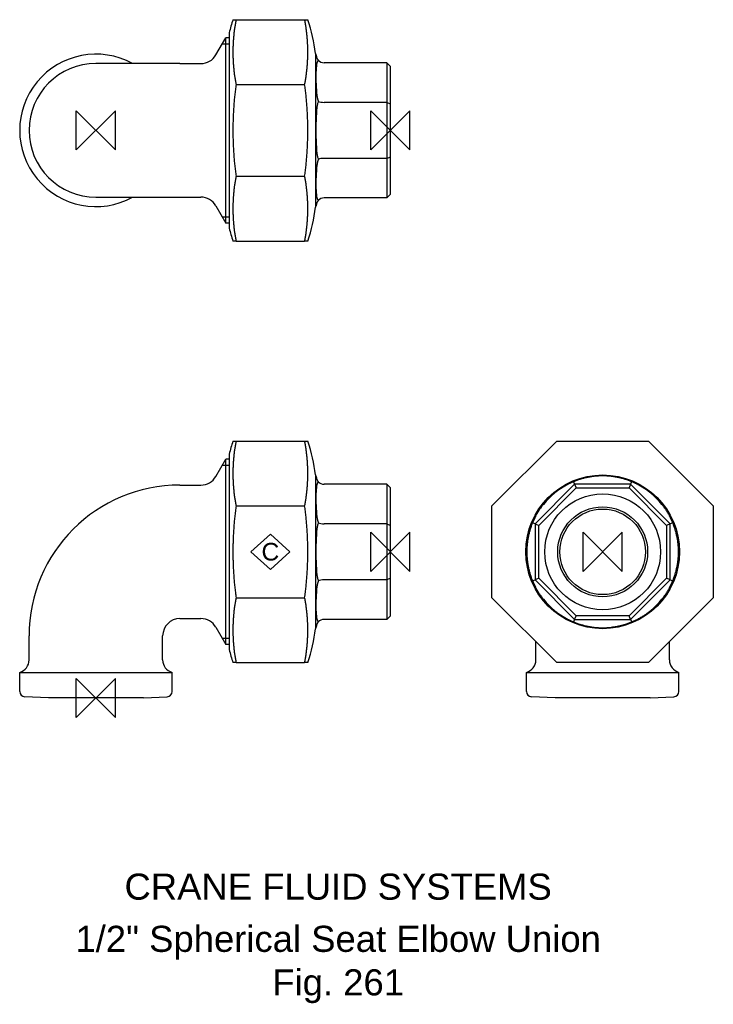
# Model space of a CAD drawing. Extents: x -15 to 118, y -59 to 130.
import ezdxf

# ---------------------------------------------------------------- set-up
doc = ezdxf.new("R2010")
doc.units = 0
doc.header["$MEASUREMENT"] = 0
doc.layers.get('0').update_dxf_attribs({"linetype": 'CONTINUOUS'})
for name, color, linetype in [('DETAIL', 2, 'CONTINUOUS'), ('ORIGIN', 6, 'CONTINUOUS'), ('SYMBOL', 3, 'CONTINUOUS')]:
    doc.layers.add(name, color=color, linetype=linetype)
doc.layers.add('TEXT', color=7, linetype='CONTINUOUS', lineweight=13)
doc.styles.add('fastrack', font='ARIAL.TTF')

# ---------------------------------------------------------------- blocks, each defined once
blk = doc.blocks.new('C Symbol')
at = {"layer": 'SYMBOL'}
for p, q in [((-10, 0), (0, 9)), ((0, 9), (10, 0)), ((0, -9), (-10, 0)), ((10, 0), (0, -9))]:
    blk.add_line(p, q, dxfattribs=at)
at = {"layer": 'SYMBOL', "insert": (0, 0), "char_height": 9, "attachment_point": 5, "style": 'fastrack'}
blk.add_mtext('C', dxfattribs=at)
blk = doc.blocks.new('ZPO')
at = {"layer": 'ORIGIN'}
for p, q in [((-20, 20), (20, -20)), ((20, 20), (-20, -20)), ((-20, -20), (-20, 20)), ((20, -20), (20, 20))]:
    blk.add_line(p, q, dxfattribs=at)

msp = doc.modelspace()

# ---------------------------------------------------------------- linework, layer by layer
at = {"layer": 'DETAIL'}
for p, q in [((26.26, 129.95), (26.87, 129.95)), ((26.87, 129.95), (40.01, 129.95)), ((40.01, 129.95), (40.62, 129.95)), ((22.99, 123.2), (24.9, 126.5)), ((24.9, 90.99), (24.9, 126.5)), ((25.55, 126.5), (24.9, 126.5)), ((25.55, 127.47), (25.55, 90.02)), ((25.55, 125.29), (24.2, 125.29)), ((42.1, 123.48), (42.1, 94.01)), ((42.23, 123.29), (42.1, 123.29)), ((42.23, 123.2), (42.23, 123.29)), ((16.1, 121.55), (0, 121.55)), ((16.1, 121.55), (20.13, 121.55)), ((55.73, 121.7), (43.73, 121.7)), ((55.73, 121.7), (56.43, 121)), ((55.73, 121.7), (55.73, 114.11)), ((56.43, 113.82), (56.43, 121)), ((42.23, 117.82), (42.23, 120.11)), ((26.87, 117.53), (40.01, 117.53)), ((55.73, 114.11), (43.73, 114.11)), ((55.73, 114.11), (56.43, 113.82)), ((55.73, 114.11), (55.73, 103.38)), ((56.43, 103.67), (56.43, 113.82)), ((42.23, 107.13), (42.23, 110.36)), ((55.73, 103.38), (43.73, 103.38)), ((55.73, 103.38), (56.43, 103.67)), ((55.73, 103.38), (55.73, 95.8)), ((56.43, 96.5), (56.43, 103.67)), ((26.87, 99.96), (40.01, 99.96)), ((42.23, 97.39), (42.23, 99.67)), ((55.73, 95.8), (56.43, 96.5)), ((0, 95.95), (16.1, 95.95)), ((16.1, 95.95), (20.13, 95.95)), ((55.73, 95.8), (43.73, 95.8)), ((22.99, 94.3), (24.9, 90.99)), ((42.23, 94.21), (42.1, 94.21)), ((42.23, 94.21), (42.23, 94.3)), ((24.2, 92.2), (25.55, 92.2)), ((25.55, 90.99), (24.9, 90.99)), ((26.87, 87.54), (26.26, 87.54)), ((26.87, 87.54), (40.01, 87.54)), ((40.62, 87.54), (40.01, 87.54)), ((26.26, 49.21), (26.87, 49.21)), ((26.87, 49.21), (40.01, 49.21)), ((40.01, 49.21), (40.62, 49.21)), ((75.91, 36.79), (88.33, 49.21)), ((88.33, 49.21), (105.9, 49.21)), ((105.9, 49.21), (118.32, 36.79)), ((22.99, 42.45), (24.9, 45.75)), ((24.9, 10.25), (24.9, 45.75)), ((25.55, 45.75), (24.9, 45.75)), ((25.55, 46.73), (25.55, 9.27)), ((25.55, 44.54), (24.2, 44.54)), ((42.1, 42.73), (42.1, 13.27)), ((42.23, 42.54), (42.1, 42.54)), ((42.23, 42.45), (42.23, 42.54)), ((16.1, 40.8), (20.13, 40.8)), ((55.73, 40.95), (43.73, 40.95)), ((55.73, 40.95), (56.43, 40.25)), ((55.73, 40.95), (55.73, 33.36)), ((56.43, 33.07), (56.43, 40.25)), ((91.75, 40.95), (84.17, 33.36)), ((84.87, 33.07), (92.04, 40.25)), ((91.55, 41.43), (91.75, 40.95)), ((102.48, 40.95), (91.75, 40.95)), ((91.75, 40.95), (92.04, 40.25)), ((92.04, 40.25), (102.19, 40.25)), ((102.48, 40.95), (102.19, 40.25)), ((102.19, 40.25), (109.37, 33.07)), ((102.48, 40.95), (102.68, 41.43)), ((110.07, 33.36), (102.48, 40.95)), ((42.23, 37.08), (42.23, 39.36)), ((26.87, 36.79), (40.01, 36.79)), ((75.91, 19.21), (75.91, 36.79)), ((118.32, 36.79), (118.32, 19.21)), ((55.73, 33.36), (43.73, 33.36)), ((55.73, 33.36), (55.73, 22.64)), ((55.73, 33.36), (56.43, 33.07)), ((56.43, 22.93), (56.43, 33.07)), ((84.17, 33.36), (83.68, 33.56)), ((84.17, 33.36), (84.17, 22.64)), ((84.17, 33.36), (84.87, 33.07)), ((84.87, 22.93), (84.87, 33.07)), ((110.07, 33.36), (109.37, 33.07)), ((109.37, 33.07), (109.37, 22.93)), ((110.55, 33.56), (110.07, 33.36)), ((110.07, 22.64), (110.07, 33.36)), ((42.23, 26.38), (42.23, 29.62)), ((56.43, 22.93), (55.73, 22.64)), ((56.43, 15.75), (56.43, 22.93)), ((84.87, 22.93), (84.17, 22.64)), ((92.04, 15.75), (84.87, 22.93)), ((109.37, 22.93), (102.19, 15.75)), ((110.07, 22.64), (109.37, 22.93)), ((55.73, 22.64), (43.73, 22.64)), ((55.73, 22.64), (55.73, 15.05)), ((83.68, 22.44), (84.17, 22.64)), ((84.17, 22.64), (91.75, 15.05)), ((102.48, 15.05), (110.07, 22.64)), ((110.07, 22.64), (110.55, 22.44)), ((26.87, 19.21), (40.01, 19.21)), ((42.23, 16.64), (42.23, 18.92)), ((88.33, 6.79), (75.91, 19.21)), ((118.32, 19.21), (105.9, 6.79)), ((16.1, 15.2), (20.13, 15.2)), ((55.73, 15.05), (56.43, 15.75)), ((91.75, 15.05), (92.04, 15.75)), ((102.19, 15.75), (92.04, 15.75)), ((102.48, 15.05), (102.19, 15.75)), ((22.99, 13.55), (24.9, 10.25)), ((42.23, 13.46), (42.1, 13.46)), ((42.23, 13.46), (42.23, 13.55)), ((55.73, 15.05), (43.73, 15.05)), ((91.75, 15.05), (91.55, 14.57)), ((91.75, 15.05), (102.48, 15.05)), ((102.48, 15.05), (102.68, 14.57)), ((-12.8, 7.3), (-12.8, 11.9)), ((12.8, 7.3), (12.8, 11.9)), ((24.2, 11.46), (25.55, 11.46)), ((25.55, 10.25), (24.9, 10.25)), ((84.32, 7.3), (84.32, 10.81)), ((109.92, 7.3), (109.92, 10.81)), ((26.87, 6.79), (26.26, 6.79)), ((26.87, 6.79), (40.01, 6.79)), ((40.62, 6.79), (40.01, 6.79)), ((105.9, 6.79), (88.33, 6.79)), ((-14.6, 4.9), (14.6, 4.9)), ((-14.6, 1.24), (-14.6, 4.9)), ((14.6, 1.24), (14.6, 4.9)), ((82.52, 4.9), (111.72, 4.9)), ((82.52, 1.24), (82.52, 4.9)), ((111.72, 1.24), (111.72, 4.9)), ((-9.1, 0), (-13.65, 0.24)), ((9.1, 0), (-9.1, 0)), ((9.1, 0), (13.65, 0.24)), ((88.02, 0), (83.46, 0.24)), ((106.22, 0), (88.02, 0)), ((106.22, 0), (110.77, 0.24))]:
    msp.add_line(p, q, dxfattribs=at)
at = {"layer": 'DETAIL', "flags": 128}
for points in [[(26.87, 129.95), (26.83, 129.77), (26.8, 129.59), (26.76, 129.41), (26.73, 129.23), (26.7, 129.05), (26.67, 128.87), (26.64, 128.68), (26.61, 128.5), (26.58, 128.32), (26.56, 128.14), (26.53, 127.96), (26.51, 127.78), (26.49, 127.6), (26.47, 127.42), (26.45, 127.24), (26.43, 127.06), (26.41, 126.88), (26.39, 126.7), (26.38, 126.52), (26.36, 126.34), (26.35, 126.16), (26.34, 125.99), (26.32, 125.81), (26.31, 125.63), (26.3, 125.46), (26.29, 125.28), (26.29, 125.11), (26.28, 124.94), (26.27, 124.76), (26.27, 124.59), (26.26, 124.42), (26.26, 124.25), (26.26, 124.08), (26.26, 123.91), (26.26, 123.74), (26.26, 123.57), (26.26, 123.41), (26.26, 123.24), (26.26, 123.07), (26.27, 122.89), (26.27, 122.72), (26.28, 122.55), (26.29, 122.38), (26.29, 122.2), (26.3, 122.03), (26.31, 121.85), (26.32, 121.67), (26.34, 121.5), (26.35, 121.32), (26.36, 121.14), (26.38, 120.96), (26.39, 120.79), (26.41, 120.61), (26.43, 120.43), (26.45, 120.25), (26.47, 120.07), (26.49, 119.89), (26.51, 119.71), (26.53, 119.53), (26.56, 119.35), (26.58, 119.16), (26.61, 118.98), (26.64, 118.8), (26.67, 118.62), (26.7, 118.44), (26.73, 118.26), (26.76, 118.08), (26.8, 117.89), (26.83, 117.71), (26.87, 117.53)], [(40.01, 117.53), (40.05, 117.71), (40.08, 117.89), (40.12, 118.08), (40.15, 118.26), (40.18, 118.44), (40.21, 118.62), (40.24, 118.8), (40.27, 118.98), (40.29, 119.16), (40.32, 119.35), (40.34, 119.53), (40.37, 119.71), (40.39, 119.89), (40.41, 120.07), (40.43, 120.25), (40.45, 120.43), (40.47, 120.61), (40.49, 120.79), (40.5, 120.96), (40.52, 121.14), (40.53, 121.32), (40.54, 121.5), (40.55, 121.67), (40.56, 121.85), (40.57, 122.03), (40.58, 122.2), (40.59, 122.38), (40.6, 122.55), (40.6, 122.72), (40.61, 122.89), (40.61, 123.07), (40.62, 123.24), (40.62, 123.41), (40.62, 123.57), (40.62, 123.74), (40.62, 123.91), (40.62, 124.08), (40.62, 124.25), (40.61, 124.42), (40.61, 124.59), (40.6, 124.76), (40.6, 124.94), (40.59, 125.11), (40.58, 125.28), (40.57, 125.46), (40.56, 125.63), (40.55, 125.81), (40.54, 125.99), (40.53, 126.16), (40.52, 126.34), (40.5, 126.52), (40.49, 126.7), (40.47, 126.88), (40.45, 127.06), (40.43, 127.24), (40.41, 127.42), (40.39, 127.6), (40.37, 127.78), (40.34, 127.96), (40.32, 128.14), (40.29, 128.32), (40.27, 128.5), (40.24, 128.68), (40.21, 128.87), (40.18, 129.05), (40.15, 129.23), (40.12, 129.41), (40.08, 129.59), (40.05, 129.77), (40.01, 129.95)], [(42.23, 123.2), (42.23, 123.18), (42.23, 123.15), (42.23, 123.13), (42.23, 123.1), (42.24, 123.07), (42.24, 123.04), (42.24, 123.01), (42.25, 122.97), (42.25, 122.94), (42.26, 122.9), (42.27, 122.85), (42.28, 122.81), (42.29, 122.77), (42.31, 122.72), (42.32, 122.67), (42.34, 122.62), (42.37, 122.57), (42.39, 122.52), (42.42, 122.46), (42.45, 122.41), (42.49, 122.35), (42.53, 122.3), (42.58, 122.24), (42.63, 122.18)], [(42.36, 121.7), (42.35, 121.64), (42.33, 121.59), (42.32, 121.53), (42.31, 121.47), (42.3, 121.41), (42.29, 121.35), (42.28, 121.29), (42.27, 121.23), (42.26, 121.17), (42.26, 121.1), (42.25, 121.04), (42.25, 120.97), (42.25, 120.9), (42.24, 120.84), (42.24, 120.77), (42.24, 120.7), (42.23, 120.62), (42.23, 120.55), (42.23, 120.48), (42.23, 120.41), (42.23, 120.33), (42.23, 120.26), (42.23, 120.18), (42.23, 120.1)], [(42.63, 122.18), (42.61, 122.16), (42.6, 122.14), (42.58, 122.13), (42.57, 122.11), (42.55, 122.09), (42.54, 122.07), (42.53, 122.05), (42.51, 122.03), (42.5, 122.01), (42.49, 121.99), (42.48, 121.97), (42.47, 121.95), (42.46, 121.93), (42.45, 121.91), (42.44, 121.89), (42.43, 121.87), (42.42, 121.85), (42.41, 121.83), (42.4, 121.81), (42.39, 121.78), (42.38, 121.76), (42.38, 121.74), (42.37, 121.72), (42.36, 121.7)], [(26.87, 117.53), (26.83, 117.27), (26.8, 117.02), (26.76, 116.76), (26.73, 116.5), (26.7, 116.25), (26.67, 115.99), (26.64, 115.73), (26.61, 115.48), (26.58, 115.22), (26.56, 114.96), (26.53, 114.71), (26.51, 114.45), (26.49, 114.2), (26.47, 113.94), (26.45, 113.69), (26.43, 113.43), (26.41, 113.18), (26.39, 112.93), (26.38, 112.67), (26.36, 112.42), (26.35, 112.17), (26.34, 111.92), (26.32, 111.67), (26.31, 111.42), (26.3, 111.17), (26.29, 110.93), (26.29, 110.68), (26.28, 110.43), (26.27, 110.19), (26.27, 109.95), (26.26, 109.7), (26.26, 109.46), (26.26, 109.22), (26.26, 108.98), (26.26, 108.75), (26.26, 108.51), (26.26, 108.27), (26.26, 108.03), (26.26, 107.79), (26.27, 107.55), (26.27, 107.3), (26.28, 107.06), (26.29, 106.81), (26.29, 106.57), (26.3, 106.32), (26.31, 106.07), (26.32, 105.82), (26.34, 105.57), (26.35, 105.32), (26.36, 105.07), (26.38, 104.82), (26.39, 104.56), (26.41, 104.31), (26.43, 104.06), (26.45, 103.8), (26.47, 103.55), (26.49, 103.29), (26.51, 103.04), (26.53, 102.78), (26.56, 102.53), (26.58, 102.27), (26.61, 102.01), (26.64, 101.76), (26.67, 101.5), (26.7, 101.24), (26.73, 100.99), (26.76, 100.73), (26.8, 100.47), (26.83, 100.22), (26.87, 99.96)], [(40.01, 99.96), (40.05, 100.22), (40.08, 100.47), (40.12, 100.73), (40.15, 100.99), (40.18, 101.24), (40.21, 101.5), (40.24, 101.76), (40.27, 102.01), (40.29, 102.27), (40.32, 102.53), (40.34, 102.78), (40.37, 103.04), (40.39, 103.29), (40.41, 103.55), (40.43, 103.8), (40.45, 104.06), (40.47, 104.31), (40.49, 104.56), (40.5, 104.82), (40.52, 105.07), (40.53, 105.32), (40.54, 105.57), (40.55, 105.82), (40.56, 106.07), (40.57, 106.32), (40.58, 106.57), (40.59, 106.81), (40.6, 107.06), (40.6, 107.3), (40.61, 107.55), (40.61, 107.79), (40.62, 108.03), (40.62, 108.27), (40.62, 108.51), (40.62, 108.75), (40.62, 108.98), (40.62, 109.22), (40.62, 109.46), (40.61, 109.7), (40.61, 109.95), (40.6, 110.19), (40.6, 110.43), (40.59, 110.68), (40.58, 110.93), (40.57, 111.17), (40.56, 111.42), (40.55, 111.67), (40.54, 111.92), (40.53, 112.17), (40.52, 112.42), (40.5, 112.67), (40.49, 112.93), (40.47, 113.18), (40.45, 113.43), (40.43, 113.69), (40.41, 113.94), (40.39, 114.2), (40.37, 114.45), (40.34, 114.71), (40.32, 114.96), (40.29, 115.22), (40.27, 115.48), (40.24, 115.73), (40.21, 115.99), (40.18, 116.25), (40.15, 116.5), (40.12, 116.76), (40.08, 117.02), (40.05, 117.27), (40.01, 117.53)], [(42.23, 117.82), (42.23, 117.72), (42.23, 117.63), (42.23, 117.53), (42.23, 117.43), (42.23, 117.33), (42.23, 117.23), (42.23, 117.13), (42.24, 117.03), (42.24, 116.93), (42.24, 116.82), (42.25, 116.72), (42.25, 116.62), (42.25, 116.51), (42.26, 116.41), (42.26, 116.3), (42.27, 116.2), (42.28, 116.09), (42.29, 115.99), (42.3, 115.88), (42.31, 115.78), (42.32, 115.67), (42.33, 115.57), (42.35, 115.46), (42.36, 115.36)], [(42.36, 115.36), (42.37, 115.31), (42.38, 115.27), (42.38, 115.22), (42.39, 115.18), (42.4, 115.14), (42.41, 115.09), (42.42, 115.05), (42.43, 115), (42.44, 114.96), (42.45, 114.92), (42.46, 114.87), (42.47, 114.83), (42.48, 114.78), (42.49, 114.74), (42.5, 114.7), (42.51, 114.65), (42.53, 114.61), (42.54, 114.57), (42.55, 114.52), (42.57, 114.48), (42.58, 114.44), (42.6, 114.4), (42.61, 114.35), (42.63, 114.31)], [(42.63, 114.31), (42.58, 114.17), (42.53, 114.02), (42.49, 113.87), (42.45, 113.72), (42.42, 113.56), (42.39, 113.41), (42.37, 113.25), (42.34, 113.09), (42.32, 112.92), (42.31, 112.76), (42.29, 112.6), (42.28, 112.43), (42.27, 112.26), (42.26, 112.09), (42.25, 111.92), (42.25, 111.75), (42.24, 111.58), (42.24, 111.4), (42.24, 111.23), (42.23, 111.06), (42.23, 110.88), (42.23, 110.71), (42.23, 110.53), (42.23, 110.36)], [(42.23, 107.13), (42.23, 106.96), (42.23, 106.78), (42.23, 106.61), (42.23, 106.43), (42.24, 106.26), (42.24, 106.09), (42.24, 105.92), (42.25, 105.74), (42.25, 105.57), (42.26, 105.4), (42.27, 105.23), (42.28, 105.06), (42.29, 104.9), (42.31, 104.73), (42.32, 104.57), (42.34, 104.4), (42.37, 104.24), (42.39, 104.09), (42.42, 103.93), (42.45, 103.77), (42.49, 103.62), (42.53, 103.47), (42.58, 103.33), (42.63, 103.18)], [(42.36, 102.13), (42.35, 102.03), (42.33, 101.92), (42.32, 101.82), (42.31, 101.71), (42.3, 101.61), (42.29, 101.5), (42.28, 101.4), (42.27, 101.29), (42.26, 101.19), (42.26, 101.08), (42.25, 100.98), (42.25, 100.87), (42.25, 100.77), (42.24, 100.67), (42.24, 100.57), (42.24, 100.46), (42.23, 100.36), (42.23, 100.26), (42.23, 100.16), (42.23, 100.06), (42.23, 99.96), (42.23, 99.86), (42.23, 99.77), (42.23, 99.67)], [(42.63, 103.18), (42.61, 103.14), (42.6, 103.1), (42.58, 103.05), (42.57, 103.01), (42.55, 102.97), (42.54, 102.92), (42.53, 102.88), (42.51, 102.84), (42.5, 102.79), (42.49, 102.75), (42.48, 102.71), (42.47, 102.66), (42.46, 102.62), (42.45, 102.58), (42.44, 102.53), (42.43, 102.49), (42.42, 102.44), (42.41, 102.4), (42.4, 102.36), (42.39, 102.31), (42.38, 102.27), (42.38, 102.22), (42.37, 102.18), (42.36, 102.13)], [(26.87, 99.96), (26.83, 99.78), (26.8, 99.6), (26.76, 99.42), (26.73, 99.23), (26.7, 99.05), (26.67, 98.87), (26.64, 98.69), (26.61, 98.51), (26.58, 98.33), (26.56, 98.15), (26.53, 97.97), (26.51, 97.78), (26.49, 97.6), (26.47, 97.42), (26.45, 97.24), (26.43, 97.06), (26.41, 96.88), (26.39, 96.71), (26.38, 96.53), (26.36, 96.35), (26.35, 96.17), (26.34, 95.99), (26.32, 95.82), (26.31, 95.64), (26.3, 95.47), (26.29, 95.29), (26.29, 95.12), (26.28, 94.94), (26.27, 94.77), (26.27, 94.6), (26.26, 94.43), (26.26, 94.26), (26.26, 94.09), (26.26, 93.92), (26.26, 93.75), (26.26, 93.58), (26.26, 93.41), (26.26, 93.24), (26.26, 93.07), (26.27, 92.9), (26.27, 92.73), (26.28, 92.56), (26.29, 92.38), (26.29, 92.21), (26.3, 92.03), (26.31, 91.86), (26.32, 91.68), (26.34, 91.5), (26.35, 91.33), (26.36, 91.15), (26.38, 90.97), (26.39, 90.79), (26.41, 90.61), (26.43, 90.43), (26.45, 90.25), (26.47, 90.07), (26.49, 89.89), (26.51, 89.71), (26.53, 89.53), (26.56, 89.35), (26.58, 89.17), (26.61, 88.99), (26.64, 88.81), (26.67, 88.63), (26.7, 88.44), (26.73, 88.26), (26.76, 88.08), (26.8, 87.9), (26.83, 87.72), (26.87, 87.54)], [(40.01, 87.54), (40.05, 87.72), (40.08, 87.9), (40.12, 88.08), (40.15, 88.26), (40.18, 88.44), (40.21, 88.63), (40.24, 88.81), (40.27, 88.99), (40.29, 89.17), (40.32, 89.35), (40.34, 89.53), (40.37, 89.71), (40.39, 89.89), (40.41, 90.07), (40.43, 90.25), (40.45, 90.43), (40.47, 90.61), (40.49, 90.79), (40.5, 90.97), (40.52, 91.15), (40.53, 91.33), (40.54, 91.5), (40.55, 91.68), (40.56, 91.86), (40.57, 92.03), (40.58, 92.21), (40.59, 92.38), (40.6, 92.56), (40.6, 92.73), (40.61, 92.9), (40.61, 93.07), (40.62, 93.24), (40.62, 93.41), (40.62, 93.58), (40.62, 93.75), (40.62, 93.92), (40.62, 94.09), (40.62, 94.26), (40.61, 94.43), (40.61, 94.6), (40.6, 94.77), (40.6, 94.94), (40.59, 95.12), (40.58, 95.29), (40.57, 95.47), (40.56, 95.64), (40.55, 95.82), (40.54, 95.99), (40.53, 96.17), (40.52, 96.35), (40.5, 96.53), (40.49, 96.71), (40.47, 96.88), (40.45, 97.06), (40.43, 97.24), (40.41, 97.42), (40.39, 97.6), (40.37, 97.78), (40.34, 97.97), (40.32, 98.15), (40.29, 98.33), (40.27, 98.51), (40.24, 98.69), (40.21, 98.87), (40.18, 99.05), (40.15, 99.23), (40.12, 99.42), (40.08, 99.6), (40.05, 99.78), (40.01, 99.96)], [(42.23, 97.39), (42.23, 97.31), (42.23, 97.23), (42.23, 97.16), (42.23, 97.09), (42.23, 97.01), (42.23, 96.94), (42.23, 96.87), (42.24, 96.8), (42.24, 96.73), (42.24, 96.66), (42.25, 96.59), (42.25, 96.52), (42.25, 96.45), (42.26, 96.39), (42.26, 96.33), (42.27, 96.26), (42.28, 96.2), (42.29, 96.14), (42.3, 96.08), (42.31, 96.02), (42.32, 95.96), (42.33, 95.91), (42.35, 95.85), (42.36, 95.8)], [(42.63, 95.31), (42.58, 95.25), (42.53, 95.2), (42.49, 95.14), (42.45, 95.08), (42.42, 95.03), (42.39, 94.97), (42.37, 94.92), (42.34, 94.87), (42.32, 94.82), (42.31, 94.77), (42.29, 94.72), (42.28, 94.68), (42.27, 94.64), (42.26, 94.6), (42.25, 94.56), (42.25, 94.52), (42.24, 94.48), (42.24, 94.45), (42.24, 94.42), (42.23, 94.39), (42.23, 94.36), (42.23, 94.34), (42.23, 94.32), (42.23, 94.3)], [(42.36, 95.8), (42.37, 95.77), (42.38, 95.75), (42.38, 95.73), (42.39, 95.71), (42.4, 95.69), (42.41, 95.66), (42.42, 95.64), (42.43, 95.62), (42.44, 95.6), (42.45, 95.58), (42.46, 95.56), (42.47, 95.54), (42.48, 95.52), (42.49, 95.5), (42.5, 95.48), (42.51, 95.46), (42.53, 95.44), (42.54, 95.42), (42.55, 95.4), (42.57, 95.38), (42.58, 95.37), (42.6, 95.35), (42.61, 95.33), (42.63, 95.31)], [(26.87, 49.21), (26.83, 49.03), (26.8, 48.85), (26.76, 48.66), (26.73, 48.48), (26.7, 48.3), (26.67, 48.12), (26.64, 47.94), (26.61, 47.76), (26.58, 47.58), (26.56, 47.39), (26.53, 47.21), (26.51, 47.03), (26.49, 46.85), (26.47, 46.67), (26.45, 46.49), (26.43, 46.31), (26.41, 46.13), (26.39, 45.95), (26.38, 45.77), (26.36, 45.6), (26.35, 45.42), (26.34, 45.24), (26.32, 45.07), (26.31, 44.89), (26.3, 44.71), (26.29, 44.54), (26.29, 44.36), (26.28, 44.19), (26.27, 44.02), (26.27, 43.85), (26.26, 43.67), (26.26, 43.5), (26.26, 43.33), (26.26, 43.17), (26.26, 43), (26.26, 42.83), (26.26, 42.66), (26.26, 42.49), (26.26, 42.32), (26.27, 42.15), (26.27, 41.98), (26.28, 41.8), (26.29, 41.63), (26.29, 41.46), (26.3, 41.28), (26.31, 41.1), (26.32, 40.93), (26.34, 40.75), (26.35, 40.58), (26.36, 40.4), (26.38, 40.22), (26.39, 40.04), (26.41, 39.86), (26.43, 39.68), (26.45, 39.5), (26.47, 39.32), (26.49, 39.14), (26.51, 38.96), (26.53, 38.78), (26.56, 38.6), (26.58, 38.42), (26.61, 38.24), (26.64, 38.06), (26.67, 37.87), (26.7, 37.69), (26.73, 37.51), (26.76, 37.33), (26.8, 37.15), (26.83, 36.97), (26.87, 36.79)], [(40.01, 36.79), (40.05, 36.97), (40.08, 37.15), (40.12, 37.33), (40.15, 37.51), (40.18, 37.69), (40.21, 37.87), (40.24, 38.06), (40.27, 38.24), (40.29, 38.42), (40.32, 38.6), (40.34, 38.78), (40.37, 38.96), (40.39, 39.14), (40.41, 39.32), (40.43, 39.5), (40.45, 39.68), (40.47, 39.86), (40.49, 40.04), (40.5, 40.22), (40.52, 40.4), (40.53, 40.58), (40.54, 40.75), (40.55, 40.93), (40.56, 41.1), (40.57, 41.28), (40.58, 41.46), (40.59, 41.63), (40.6, 41.8), (40.6, 41.98), (40.61, 42.15), (40.61, 42.32), (40.62, 42.49), (40.62, 42.66), (40.62, 42.83), (40.62, 43), (40.62, 43.17), (40.62, 43.33), (40.62, 43.5), (40.61, 43.67), (40.61, 43.85), (40.6, 44.02), (40.6, 44.19), (40.59, 44.36), (40.58, 44.54), (40.57, 44.71), (40.56, 44.89), (40.55, 45.07), (40.54, 45.24), (40.53, 45.42), (40.52, 45.6), (40.5, 45.77), (40.49, 45.95), (40.47, 46.13), (40.45, 46.31), (40.43, 46.49), (40.41, 46.67), (40.39, 46.85), (40.37, 47.03), (40.34, 47.21), (40.32, 47.39), (40.29, 47.58), (40.27, 47.76), (40.24, 47.94), (40.21, 48.12), (40.18, 48.3), (40.15, 48.48), (40.12, 48.66), (40.08, 48.85), (40.05, 49.03), (40.01, 49.21)], [(42.23, 42.45), (42.23, 42.43), (42.23, 42.41), (42.23, 42.38), (42.23, 42.36), (42.24, 42.33), (42.24, 42.29), (42.24, 42.26), (42.25, 42.23), (42.25, 42.19), (42.26, 42.15), (42.27, 42.11), (42.28, 42.07), (42.29, 42.02), (42.31, 41.97), (42.32, 41.93), (42.34, 41.88), (42.37, 41.83), (42.39, 41.77), (42.42, 41.72), (42.45, 41.66), (42.49, 41.61), (42.53, 41.55), (42.58, 41.49), (42.63, 41.43)], [(95.5, 42.45), (95.33, 42.43), (95.15, 42.41), (94.98, 42.38), (94.8, 42.36), (94.63, 42.33), (94.46, 42.29), (94.28, 42.26), (94.11, 42.23), (93.94, 42.19), (93.77, 42.15), (93.6, 42.11), (93.43, 42.07), (93.27, 42.02), (93.1, 41.97), (92.94, 41.93), (92.77, 41.88), (92.61, 41.83), (92.46, 41.77), (92.3, 41.72), (92.14, 41.66), (91.99, 41.61), (91.84, 41.55), (91.7, 41.49), (91.55, 41.43)], [(102.68, 41.43), (102.54, 41.49), (102.39, 41.55), (102.24, 41.61), (102.09, 41.66), (101.93, 41.72), (101.78, 41.77), (101.62, 41.83), (101.46, 41.88), (101.29, 41.93), (101.13, 41.97), (100.96, 42.02), (100.8, 42.07), (100.63, 42.11), (100.46, 42.15), (100.29, 42.19), (100.12, 42.23), (99.95, 42.26), (99.77, 42.29), (99.6, 42.33), (99.43, 42.36), (99.25, 42.38), (99.08, 42.41), (98.9, 42.43), (98.73, 42.45)], [(42.36, 40.95), (42.35, 40.9), (42.33, 40.84), (42.32, 40.78), (42.31, 40.73), (42.3, 40.67), (42.29, 40.61), (42.28, 40.55), (42.27, 40.48), (42.26, 40.42), (42.26, 40.36), (42.25, 40.29), (42.25, 40.22), (42.25, 40.16), (42.24, 40.09), (42.24, 40.02), (42.24, 39.95), (42.23, 39.88), (42.23, 39.81), (42.23, 39.73), (42.23, 39.66), (42.23, 39.59), (42.23, 39.51), (42.23, 39.44), (42.23, 39.36)], [(42.63, 41.43), (42.61, 41.42), (42.6, 41.4), (42.58, 41.38), (42.57, 41.36), (42.55, 41.34), (42.54, 41.32), (42.53, 41.3), (42.51, 41.29), (42.5, 41.27), (42.49, 41.25), (42.48, 41.23), (42.47, 41.21), (42.46, 41.19), (42.45, 41.17), (42.44, 41.15), (42.43, 41.12), (42.42, 41.1), (42.41, 41.08), (42.4, 41.06), (42.39, 41.04), (42.38, 41.02), (42.38, 40.99), (42.37, 40.97), (42.36, 40.95)], [(90.5, 40.95), (90.4, 40.9), (90.29, 40.84), (90.19, 40.78), (90.08, 40.73), (89.98, 40.67), (89.87, 40.61), (89.77, 40.55), (89.66, 40.48), (89.56, 40.42), (89.45, 40.36), (89.35, 40.29), (89.24, 40.22), (89.14, 40.16), (89.04, 40.09), (88.93, 40.02), (88.83, 39.95), (88.73, 39.88), (88.63, 39.81), (88.53, 39.73), (88.43, 39.66), (88.33, 39.59), (88.23, 39.51), (88.14, 39.44), (88.04, 39.36)], [(91.55, 41.43), (91.51, 41.42), (91.47, 41.4), (91.42, 41.38), (91.38, 41.36), (91.34, 41.34), (91.29, 41.32), (91.25, 41.3), (91.21, 41.29), (91.16, 41.27), (91.12, 41.25), (91.08, 41.23), (91.03, 41.21), (90.99, 41.19), (90.95, 41.17), (90.9, 41.15), (90.86, 41.12), (90.81, 41.1), (90.77, 41.08), (90.73, 41.06), (90.68, 41.04), (90.64, 41.02), (90.59, 40.99), (90.55, 40.97), (90.5, 40.95)], [(103.73, 40.95), (103.68, 40.97), (103.64, 40.99), (103.59, 41.02), (103.55, 41.04), (103.51, 41.06), (103.46, 41.08), (103.42, 41.1), (103.37, 41.12), (103.33, 41.15), (103.28, 41.17), (103.24, 41.19), (103.2, 41.21), (103.15, 41.23), (103.11, 41.25), (103.07, 41.27), (103.02, 41.29), (102.98, 41.3), (102.94, 41.32), (102.89, 41.34), (102.85, 41.36), (102.81, 41.38), (102.76, 41.4), (102.72, 41.42), (102.68, 41.43)], [(106.19, 39.36), (106.09, 39.44), (106, 39.51), (105.9, 39.59), (105.8, 39.66), (105.7, 39.73), (105.6, 39.81), (105.5, 39.88), (105.4, 39.95), (105.3, 40.02), (105.19, 40.09), (105.09, 40.16), (104.99, 40.22), (104.88, 40.29), (104.78, 40.36), (104.67, 40.42), (104.57, 40.48), (104.46, 40.55), (104.36, 40.61), (104.25, 40.67), (104.15, 40.73), (104.04, 40.78), (103.94, 40.84), (103.83, 40.9), (103.73, 40.95)], [(26.87, 36.79), (26.83, 36.53), (26.8, 36.27), (26.76, 36.02), (26.73, 35.76), (26.7, 35.5), (26.67, 35.24), (26.64, 34.99), (26.61, 34.73), (26.58, 34.48), (26.56, 34.22), (26.53, 33.96), (26.51, 33.71), (26.49, 33.45), (26.47, 33.2), (26.45, 32.94), (26.43, 32.69), (26.41, 32.43), (26.39, 32.18), (26.38, 31.93), (26.36, 31.68), (26.35, 31.43), (26.34, 31.17), (26.32, 30.92), (26.31, 30.68), (26.3, 30.43), (26.29, 30.18), (26.29, 29.93), (26.28, 29.69), (26.27, 29.44), (26.27, 29.2), (26.26, 28.96), (26.26, 28.72), (26.26, 28.48), (26.26, 28.24), (26.26, 28), (26.26, 27.76), (26.26, 27.52), (26.26, 27.28), (26.26, 27.04), (26.27, 26.8), (26.27, 26.56), (26.28, 26.31), (26.29, 26.07), (26.29, 25.82), (26.3, 25.57), (26.31, 25.32), (26.32, 25.08), (26.34, 24.83), (26.35, 24.57), (26.36, 24.32), (26.38, 24.07), (26.39, 23.82), (26.41, 23.57), (26.43, 23.31), (26.45, 23.06), (26.47, 22.8), (26.49, 22.55), (26.51, 22.29), (26.53, 22.04), (26.56, 21.78), (26.58, 21.52), (26.61, 21.27), (26.64, 21.01), (26.67, 20.76), (26.7, 20.5), (26.73, 20.24), (26.76, 19.98), (26.8, 19.73), (26.83, 19.47), (26.87, 19.21)], [(40.01, 19.21), (40.05, 19.47), (40.08, 19.73), (40.12, 19.98), (40.15, 20.24), (40.18, 20.5), (40.21, 20.76), (40.24, 21.01), (40.27, 21.27), (40.29, 21.52), (40.32, 21.78), (40.34, 22.04), (40.37, 22.29), (40.39, 22.55), (40.41, 22.8), (40.43, 23.06), (40.45, 23.31), (40.47, 23.57), (40.49, 23.82), (40.5, 24.07), (40.52, 24.32), (40.53, 24.57), (40.54, 24.83), (40.55, 25.08), (40.56, 25.32), (40.57, 25.57), (40.58, 25.82), (40.59, 26.07), (40.6, 26.31), (40.6, 26.56), (40.61, 26.8), (40.61, 27.04), (40.62, 27.28), (40.62, 27.52), (40.62, 27.76), (40.62, 28), (40.62, 28.24), (40.62, 28.48), (40.62, 28.72), (40.61, 28.96), (40.61, 29.2), (40.6, 29.44), (40.6, 29.69), (40.59, 29.93), (40.58, 30.18), (40.57, 30.43), (40.56, 30.68), (40.55, 30.92), (40.54, 31.17), (40.53, 31.43), (40.52, 31.68), (40.5, 31.93), (40.49, 32.18), (40.47, 32.43), (40.45, 32.69), (40.43, 32.94), (40.41, 33.2), (40.39, 33.45), (40.37, 33.71), (40.34, 33.96), (40.32, 34.22), (40.29, 34.48), (40.27, 34.73), (40.24, 34.99), (40.21, 35.24), (40.18, 35.5), (40.15, 35.76), (40.12, 36.02), (40.08, 36.27), (40.05, 36.53), (40.01, 36.79)], [(42.23, 37.07), (42.23, 36.98), (42.23, 36.88), (42.23, 36.78), (42.23, 36.68), (42.23, 36.59), (42.23, 36.48), (42.23, 36.38), (42.24, 36.28), (42.24, 36.18), (42.24, 36.08), (42.25, 35.98), (42.25, 35.87), (42.25, 35.77), (42.26, 35.66), (42.26, 35.56), (42.27, 35.45), (42.28, 35.35), (42.29, 35.24), (42.3, 35.14), (42.31, 35.03), (42.32, 34.93), (42.33, 34.82), (42.35, 34.72), (42.36, 34.61)], [(85.76, 37.07), (85.68, 36.98), (85.6, 36.88), (85.53, 36.78), (85.45, 36.68), (85.38, 36.59), (85.31, 36.48), (85.24, 36.38), (85.17, 36.28), (85.1, 36.18), (85.03, 36.08), (84.96, 35.98), (84.89, 35.87), (84.82, 35.77), (84.76, 35.66), (84.69, 35.56), (84.63, 35.45), (84.57, 35.35), (84.51, 35.24), (84.45, 35.14), (84.39, 35.03), (84.33, 34.93), (84.28, 34.82), (84.22, 34.72), (84.17, 34.61)], [(110.07, 34.61), (110.01, 34.72), (109.96, 34.82), (109.9, 34.93), (109.84, 35.03), (109.78, 35.14), (109.72, 35.24), (109.66, 35.35), (109.6, 35.45), (109.54, 35.56), (109.47, 35.66), (109.41, 35.77), (109.34, 35.87), (109.27, 35.98), (109.2, 36.08), (109.14, 36.18), (109.07, 36.28), (108.99, 36.38), (108.92, 36.48), (108.85, 36.59), (108.78, 36.68), (108.7, 36.78), (108.63, 36.88), (108.55, 36.98), (108.47, 37.07)], [(42.36, 34.61), (42.37, 34.57), (42.38, 34.52), (42.38, 34.48), (42.39, 34.43), (42.4, 34.39), (42.41, 34.35), (42.42, 34.3), (42.43, 34.26), (42.44, 34.21), (42.45, 34.17), (42.46, 34.13), (42.47, 34.08), (42.48, 34.04), (42.49, 33.99), (42.5, 33.95), (42.51, 33.91), (42.53, 33.86), (42.54, 33.82), (42.55, 33.78), (42.57, 33.73), (42.58, 33.69), (42.6, 33.65), (42.61, 33.61), (42.63, 33.56)], [(84.17, 34.61), (84.14, 34.57), (84.12, 34.52), (84.1, 34.48), (84.08, 34.43), (84.05, 34.39), (84.03, 34.35), (84.01, 34.3), (83.99, 34.26), (83.97, 34.21), (83.95, 34.17), (83.93, 34.13), (83.91, 34.08), (83.89, 34.04), (83.87, 33.99), (83.85, 33.95), (83.83, 33.91), (83.81, 33.86), (83.79, 33.82), (83.77, 33.78), (83.75, 33.73), (83.74, 33.69), (83.72, 33.65), (83.7, 33.61), (83.68, 33.56)], [(110.55, 33.56), (110.53, 33.61), (110.51, 33.65), (110.5, 33.69), (110.48, 33.73), (110.46, 33.78), (110.44, 33.82), (110.42, 33.86), (110.4, 33.91), (110.38, 33.95), (110.36, 33.99), (110.34, 34.04), (110.32, 34.08), (110.3, 34.13), (110.28, 34.17), (110.26, 34.21), (110.24, 34.26), (110.22, 34.3), (110.2, 34.35), (110.18, 34.39), (110.15, 34.43), (110.13, 34.48), (110.11, 34.52), (110.09, 34.57), (110.07, 34.61)], [(42.63, 33.56), (42.58, 33.42), (42.53, 33.27), (42.49, 33.12), (42.45, 32.97), (42.42, 32.82), (42.39, 32.66), (42.37, 32.5), (42.34, 32.34), (42.32, 32.18), (42.31, 32.01), (42.29, 31.85), (42.28, 31.68), (42.27, 31.51), (42.26, 31.34), (42.25, 31.17), (42.25, 31), (42.24, 30.83), (42.24, 30.66), (42.24, 30.48), (42.23, 30.31), (42.23, 30.14), (42.23, 29.96), (42.23, 29.79), (42.23, 29.62)], [(83.68, 33.56), (83.62, 33.42), (83.57, 33.27), (83.51, 33.12), (83.45, 32.97), (83.4, 32.82), (83.34, 32.66), (83.29, 32.5), (83.24, 32.34), (83.19, 32.18), (83.14, 32.01), (83.09, 31.85), (83.05, 31.68), (83.01, 31.51), (82.97, 31.34), (82.93, 31.17), (82.89, 31), (82.85, 30.83), (82.82, 30.66), (82.79, 30.48), (82.76, 30.31), (82.73, 30.14), (82.71, 29.96), (82.69, 29.79), (82.67, 29.62)], [(111.57, 29.62), (111.55, 29.79), (111.52, 29.96), (111.5, 30.14), (111.47, 30.31), (111.44, 30.48), (111.41, 30.66), (111.38, 30.83), (111.34, 31), (111.3, 31.17), (111.27, 31.34), (111.22, 31.51), (111.18, 31.68), (111.14, 31.85), (111.09, 32.01), (111.04, 32.18), (110.99, 32.34), (110.94, 32.5), (110.89, 32.66), (110.83, 32.82), (110.78, 32.97), (110.72, 33.12), (110.67, 33.27), (110.61, 33.42), (110.55, 33.56)], [(42.23, 26.38), (42.23, 26.21), (42.23, 26.04), (42.23, 25.86), (42.23, 25.69), (42.24, 25.52), (42.24, 25.34), (42.24, 25.17), (42.25, 25), (42.25, 24.83), (42.26, 24.66), (42.27, 24.49), (42.28, 24.32), (42.29, 24.15), (42.31, 23.99), (42.32, 23.82), (42.34, 23.66), (42.37, 23.5), (42.39, 23.34), (42.42, 23.18), (42.45, 23.03), (42.49, 22.88), (42.53, 22.73), (42.58, 22.58), (42.63, 22.44)], [(82.67, 26.38), (82.69, 26.21), (82.71, 26.04), (82.73, 25.86), (82.76, 25.69), (82.79, 25.52), (82.82, 25.34), (82.85, 25.17), (82.89, 25), (82.93, 24.83), (82.97, 24.66), (83.01, 24.49), (83.05, 24.32), (83.09, 24.15), (83.14, 23.99), (83.19, 23.82), (83.24, 23.66), (83.29, 23.5), (83.34, 23.34), (83.4, 23.18), (83.45, 23.03), (83.51, 22.88), (83.57, 22.73), (83.62, 22.58), (83.68, 22.44)], [(110.55, 22.44), (110.61, 22.58), (110.67, 22.73), (110.72, 22.88), (110.78, 23.03), (110.83, 23.18), (110.89, 23.34), (110.94, 23.5), (110.99, 23.66), (111.04, 23.82), (111.09, 23.99), (111.14, 24.15), (111.18, 24.32), (111.22, 24.49), (111.27, 24.66), (111.3, 24.83), (111.34, 25), (111.38, 25.17), (111.41, 25.34), (111.44, 25.52), (111.47, 25.69), (111.5, 25.86), (111.52, 26.04), (111.55, 26.21), (111.57, 26.38)], [(42.36, 21.39), (42.35, 21.28), (42.33, 21.18), (42.32, 21.07), (42.31, 20.97), (42.3, 20.86), (42.29, 20.76), (42.28, 20.65), (42.27, 20.55), (42.26, 20.44), (42.26, 20.34), (42.25, 20.23), (42.25, 20.13), (42.25, 20.02), (42.24, 19.92), (42.24, 19.82), (42.24, 19.72), (42.23, 19.62), (42.23, 19.52), (42.23, 19.41), (42.23, 19.32), (42.23, 19.22), (42.23, 19.12), (42.23, 19.02), (42.23, 18.93)], [(42.63, 22.44), (42.61, 22.39), (42.6, 22.35), (42.58, 22.31), (42.57, 22.27), (42.55, 22.22), (42.54, 22.18), (42.53, 22.14), (42.51, 22.09), (42.5, 22.05), (42.49, 22.01), (42.48, 21.96), (42.47, 21.92), (42.46, 21.87), (42.45, 21.83), (42.44, 21.79), (42.43, 21.74), (42.42, 21.7), (42.41, 21.65), (42.4, 21.61), (42.39, 21.57), (42.38, 21.52), (42.38, 21.48), (42.37, 21.43), (42.36, 21.39)], [(83.68, 22.44), (83.7, 22.39), (83.72, 22.35), (83.74, 22.31), (83.75, 22.27), (83.77, 22.22), (83.79, 22.18), (83.81, 22.14), (83.83, 22.09), (83.85, 22.05), (83.87, 22.01), (83.89, 21.96), (83.91, 21.92), (83.93, 21.87), (83.95, 21.83), (83.97, 21.79), (83.99, 21.74), (84.01, 21.7), (84.03, 21.65), (84.05, 21.61), (84.08, 21.57), (84.1, 21.52), (84.12, 21.48), (84.14, 21.43), (84.17, 21.39)], [(84.17, 21.39), (84.22, 21.28), (84.28, 21.18), (84.33, 21.07), (84.39, 20.97), (84.45, 20.86), (84.51, 20.76), (84.57, 20.65), (84.63, 20.55), (84.69, 20.44), (84.76, 20.34), (84.82, 20.23), (84.89, 20.13), (84.96, 20.02), (85.03, 19.92), (85.1, 19.82), (85.17, 19.72), (85.24, 19.62), (85.31, 19.52), (85.38, 19.41), (85.45, 19.32), (85.53, 19.22), (85.6, 19.12), (85.68, 19.02), (85.76, 18.93)], [(108.47, 18.93), (108.55, 19.02), (108.63, 19.12), (108.7, 19.22), (108.78, 19.32), (108.85, 19.41), (108.92, 19.52), (108.99, 19.62), (109.07, 19.72), (109.14, 19.82), (109.2, 19.92), (109.27, 20.02), (109.34, 20.13), (109.41, 20.23), (109.47, 20.34), (109.54, 20.44), (109.6, 20.55), (109.66, 20.65), (109.72, 20.76), (109.78, 20.86), (109.84, 20.97), (109.9, 21.07), (109.96, 21.18), (110.01, 21.28), (110.07, 21.39)], [(110.07, 21.39), (110.09, 21.43), (110.11, 21.48), (110.13, 21.52), (110.15, 21.57), (110.18, 21.61), (110.2, 21.65), (110.22, 21.7), (110.24, 21.74), (110.26, 21.79), (110.28, 21.83), (110.3, 21.87), (110.32, 21.92), (110.34, 21.96), (110.36, 22.01), (110.38, 22.05), (110.4, 22.09), (110.42, 22.14), (110.44, 22.18), (110.46, 22.22), (110.48, 22.27), (110.5, 22.31), (110.51, 22.35), (110.53, 22.39), (110.55, 22.44)], [(26.87, 19.21), (26.83, 19.03), (26.8, 18.85), (26.76, 18.67), (26.73, 18.49), (26.7, 18.31), (26.67, 18.13), (26.64, 17.94), (26.61, 17.76), (26.58, 17.58), (26.56, 17.4), (26.53, 17.22), (26.51, 17.04), (26.49, 16.86), (26.47, 16.68), (26.45, 16.5), (26.43, 16.32), (26.41, 16.14), (26.39, 15.96), (26.38, 15.78), (26.36, 15.6), (26.35, 15.42), (26.34, 15.25), (26.32, 15.07), (26.31, 14.9), (26.3, 14.72), (26.29, 14.54), (26.29, 14.37), (26.28, 14.2), (26.27, 14.02), (26.27, 13.85), (26.26, 13.68), (26.26, 13.51), (26.26, 13.34), (26.26, 13.17), (26.26, 13), (26.26, 12.83), (26.26, 12.67), (26.26, 12.5), (26.26, 12.33), (26.27, 12.15), (26.27, 11.98), (26.28, 11.81), (26.29, 11.64), (26.29, 11.46), (26.3, 11.29), (26.31, 11.11), (26.32, 10.93), (26.34, 10.76), (26.35, 10.58), (26.36, 10.4), (26.38, 10.23), (26.39, 10.05), (26.41, 9.87), (26.43, 9.69), (26.45, 9.51), (26.47, 9.33), (26.49, 9.15), (26.51, 8.97), (26.53, 8.79), (26.56, 8.61), (26.58, 8.42), (26.61, 8.24), (26.64, 8.06), (26.67, 7.88), (26.7, 7.7), (26.73, 7.52), (26.76, 7.34), (26.8, 7.15), (26.83, 6.97), (26.87, 6.79)], [(40.01, 6.79), (40.05, 6.97), (40.08, 7.15), (40.12, 7.34), (40.15, 7.52), (40.18, 7.7), (40.21, 7.88), (40.24, 8.06), (40.27, 8.24), (40.29, 8.42), (40.32, 8.61), (40.34, 8.79), (40.37, 8.97), (40.39, 9.15), (40.41, 9.33), (40.43, 9.51), (40.45, 9.69), (40.47, 9.87), (40.49, 10.05), (40.5, 10.23), (40.52, 10.4), (40.53, 10.58), (40.54, 10.76), (40.55, 10.93), (40.56, 11.11), (40.57, 11.29), (40.58, 11.46), (40.59, 11.64), (40.6, 11.81), (40.6, 11.98), (40.61, 12.15), (40.61, 12.33), (40.62, 12.5), (40.62, 12.67), (40.62, 12.83), (40.62, 13), (40.62, 13.17), (40.62, 13.34), (40.62, 13.51), (40.61, 13.68), (40.61, 13.85), (40.6, 14.02), (40.6, 14.2), (40.59, 14.37), (40.58, 14.54), (40.57, 14.72), (40.56, 14.9), (40.55, 15.07), (40.54, 15.25), (40.53, 15.42), (40.52, 15.6), (40.5, 15.78), (40.49, 15.96), (40.47, 16.14), (40.45, 16.32), (40.43, 16.5), (40.41, 16.68), (40.39, 16.86), (40.37, 17.04), (40.34, 17.22), (40.32, 17.4), (40.29, 17.58), (40.27, 17.76), (40.24, 17.94), (40.21, 18.13), (40.18, 18.31), (40.15, 18.49), (40.12, 18.67), (40.08, 18.85), (40.05, 19.03), (40.01, 19.21)], [(42.23, 16.64), (42.23, 16.56), (42.23, 16.49), (42.23, 16.41), (42.23, 16.34), (42.23, 16.27), (42.23, 16.19), (42.23, 16.12), (42.24, 16.05), (42.24, 15.98), (42.24, 15.91), (42.25, 15.84), (42.25, 15.78), (42.25, 15.71), (42.26, 15.64), (42.26, 15.58), (42.27, 15.52), (42.28, 15.45), (42.29, 15.39), (42.3, 15.33), (42.31, 15.27), (42.32, 15.22), (42.33, 15.16), (42.35, 15.1), (42.36, 15.05)], [(88.04, 16.64), (88.14, 16.56), (88.23, 16.49), (88.33, 16.41), (88.43, 16.34), (88.53, 16.27), (88.63, 16.19), (88.73, 16.12), (88.83, 16.05), (88.93, 15.98), (89.04, 15.91), (89.14, 15.84), (89.24, 15.78), (89.35, 15.71), (89.45, 15.64), (89.56, 15.58), (89.66, 15.52), (89.77, 15.45), (89.87, 15.39), (89.98, 15.33), (90.08, 15.27), (90.19, 15.22), (90.29, 15.16), (90.4, 15.1), (90.5, 15.05)], [(102.68, 14.57), (102.82, 14.63), (102.97, 14.69), (103.11, 14.76), (103.26, 14.82), (103.41, 14.89), (103.56, 14.97), (103.71, 15.04), (103.86, 15.12), (104.01, 15.2), (104.16, 15.28), (104.31, 15.36), (104.46, 15.45), (104.61, 15.54), (104.76, 15.63), (104.9, 15.72), (105.05, 15.82), (105.2, 15.91), (105.34, 16.01), (105.49, 16.11), (105.63, 16.22), (105.77, 16.32), (105.91, 16.42), (106.05, 16.53), (106.19, 16.64)], [(42.63, 14.57), (42.58, 14.51), (42.53, 14.45), (42.49, 14.39), (42.45, 14.34), (42.42, 14.28), (42.39, 14.23), (42.37, 14.17), (42.34, 14.12), (42.32, 14.07), (42.31, 14.03), (42.29, 13.98), (42.28, 13.93), (42.27, 13.89), (42.26, 13.85), (42.25, 13.81), (42.25, 13.77), (42.24, 13.74), (42.24, 13.71), (42.24, 13.67), (42.23, 13.64), (42.23, 13.62), (42.23, 13.59), (42.23, 13.57), (42.23, 13.55)], [(42.36, 15.05), (42.37, 15.03), (42.38, 15.01), (42.38, 14.98), (42.39, 14.96), (42.4, 14.94), (42.41, 14.92), (42.42, 14.9), (42.43, 14.88), (42.44, 14.85), (42.45, 14.83), (42.46, 14.81), (42.47, 14.79), (42.48, 14.77), (42.49, 14.75), (42.5, 14.73), (42.51, 14.71), (42.53, 14.7), (42.54, 14.68), (42.55, 14.66), (42.57, 14.64), (42.58, 14.62), (42.6, 14.6), (42.61, 14.58), (42.63, 14.57)], [(90.5, 15.05), (90.55, 15.03), (90.59, 15.01), (90.64, 14.98), (90.68, 14.96), (90.73, 14.94), (90.77, 14.92), (90.81, 14.9), (90.86, 14.88), (90.9, 14.85), (90.95, 14.83), (90.99, 14.81), (91.03, 14.79), (91.08, 14.77), (91.12, 14.75), (91.16, 14.73), (91.21, 14.71), (91.25, 14.7), (91.29, 14.68), (91.34, 14.66), (91.38, 14.64), (91.42, 14.62), (91.47, 14.6), (91.51, 14.58), (91.55, 14.57)], [(91.55, 14.57), (91.7, 14.51), (91.84, 14.45), (91.99, 14.39), (92.14, 14.34), (92.3, 14.28), (92.46, 14.23), (92.61, 14.17), (92.77, 14.12), (92.94, 14.07), (93.1, 14.03), (93.27, 13.98), (93.43, 13.93), (93.6, 13.89), (93.77, 13.85), (93.94, 13.81), (94.11, 13.77), (94.28, 13.74), (94.46, 13.71), (94.63, 13.67), (94.8, 13.64), (94.98, 13.62), (95.15, 13.59), (95.33, 13.57), (95.5, 13.55)], [(98.73, 13.55), (98.85, 13.57), (98.98, 13.58), (99.1, 13.6), (99.22, 13.61), (99.34, 13.63), (99.46, 13.65), (99.59, 13.67), (99.71, 13.69), (99.83, 13.72), (99.95, 13.74), (100.07, 13.76), (100.19, 13.79), (100.31, 13.82), (100.43, 13.84), (100.55, 13.87), (100.67, 13.9), (100.79, 13.93), (100.91, 13.96), (101.02, 14), (101.14, 14.03), (101.26, 14.06), (101.37, 14.1), (101.48, 14.13), (101.6, 14.17)], [(101.6, 14.17), (101.65, 14.18), (101.69, 14.2), (101.74, 14.21), (101.79, 14.23), (101.83, 14.25), (101.88, 14.26), (101.93, 14.28), (101.97, 14.29), (102.02, 14.31), (102.06, 14.33), (102.11, 14.34), (102.15, 14.36), (102.2, 14.38), (102.24, 14.39), (102.29, 14.41), (102.33, 14.43), (102.38, 14.45), (102.42, 14.46), (102.46, 14.48), (102.51, 14.5), (102.55, 14.51), (102.59, 14.53), (102.64, 14.55), (102.68, 14.57)]]:
    msp.add_lwpolyline(points, dxfattribs=at)
at = {"layer": 'DETAIL'}
for radius in [14.73, 11.1, 8.62, 8.2]:
    msp.add_circle((97.12, 28), radius, dxfattribs=at)
for centre, radius, start, end in [((62.52, 118.27), 38.1, 162.1415, 166.0223), ((4.36, 118.27), 38.1, 7.855, 17.8585), ((0, 108.75), 14.6, 61.2483, 298.7517), ((20.13, 124.85), 3.3, 270, 330), ((0, 108.75), 12.8, 90, 270), ((43.73, 123.2), 1.5, 222.6767, 270), ((20.13, 92.65), 3.3, 30, 90), ((43.73, 94.3), 1.5, 90, 137.3233), ((4.36, 99.22), 38.1, 342.1415, 352.145), ((62.52, 99.22), 38.1, 193.9777, 197.8585), ((62.52, 37.52), 38.1, 162.1415, 166.0223), ((4.36, 37.52), 38.1, 7.855, 17.8585), ((20.13, 44.1), 3.3, 270, 330), ((97.12, 28), 14.54, 83.6218, 96.3782), ((16.1, 11.9), 28.9, 90, 180), ((43.73, 42.45), 1.5, 222.6767, 270), ((97.12, 28), 14.54, 128.6218, 141.3782), ((97.12, 28), 14.54, 38.6218, 51.3782), ((97.12, 28), 14.54, 173.6218, 186.3782), ((97.12, 28), 14.54, 353.6218, 6.3782), ((97.12, 28), 14.54, 218.6218, 231.3782), ((97.12, 28), 14.54, 308.6218, 321.3782), ((16.1, 11.9), 3.3, 90, 180), ((20.13, 11.9), 3.3, 30, 90), ((4.36, 18.47), 38.1, 342.1415, 352.145), ((43.73, 13.55), 1.5, 90, 137.3233), ((97.12, 28), 14.54, 263.6218, 276.3782), ((62.52, 18.47), 38.1, 193.9777, 197.8585), ((-15.3, 7.3), 2.5, 286.2602, 0), ((15.3, 7.3), 2.5, 180, 253.7398), ((81.82, 7.3), 2.5, 286.2602, 0), ((112.42, 7.3), 2.5, 180, 253.7398), ((-13.6, 1.24), 1, 180, 267), ((13.6, 1.24), 1, 273, 0), ((83.52, 1.24), 1, 180, 267), ((110.72, 1.24), 1, 273, 0)]:
    msp.add_arc(centre, radius, start, end, dxfattribs=at)
for centre, major_axis, start_param, end_param in [((43.73, 114.73), (-1.5, 0), 0.744849, 1.570796), ((43.73, 102.76), (1.5, 0), 1.570796, 2.396743), ((43.73, 33.99), (-1.5, 0), 0.744849, 1.570796), ((43.73, 22.01), (1.5, 0), 1.570796, 2.396743)]:
    msp.add_ellipse(centre, major_axis=major_axis, ratio=0.414214, start_param=start_param, end_param=end_param, dxfattribs=at)

# ---------------------------------------------------------------- block references
at = {"xscale": 0.375, "yscale": 0.375, "zscale": 0.375}
msp.add_blockref('C Symbol', (33.44, 28), dxfattribs=at)
at = {"layer": 'ORIGIN', "xscale": 0.1875, "yscale": 0.1875, "zscale": 0.1875}
for p in [(0, 108.75), (56.43, 108.75), (56.43, 28), (97.12, 28), (0, 0)]:
    msp.add_blockref('ZPO', p, dxfattribs=at)

# ---------------------------------------------------------------- texts
at = {"layer": 'TEXT', "char_height": 5, "attachment_point": 2, "style": 'fastrack'}
for s, insert in [('CRANE FLUID SYSTEMS', (46.43, -33.65)), ('\\A1;1/2" Spherical Seat Elbow Union\\PFig. 261', (46.43, -43.65))]:
    msp.add_mtext(s, dxfattribs=dict(at, insert=insert))

doc.saveas('drawing.dxf')
